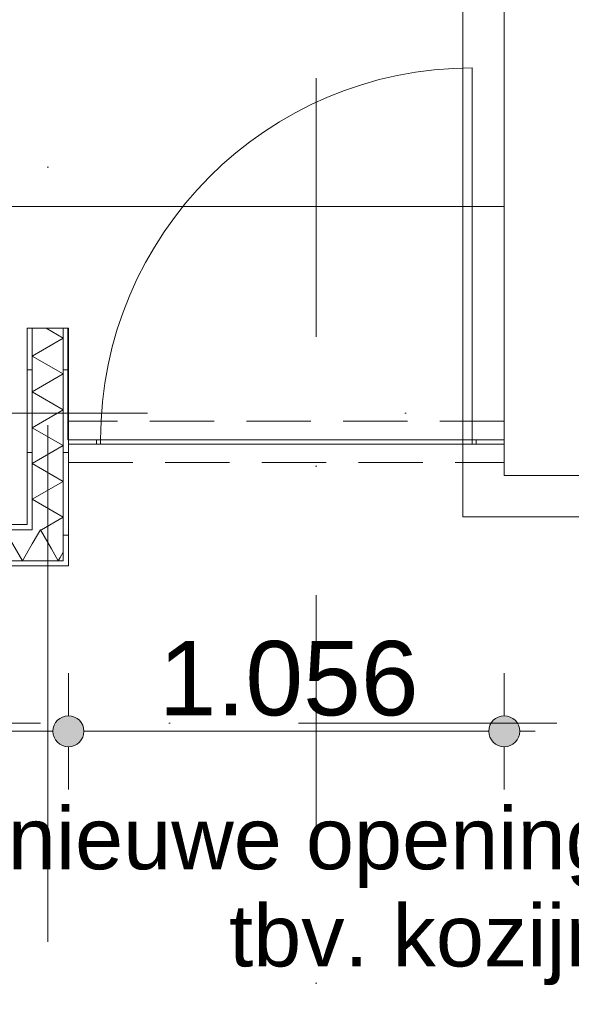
# Model space of a CAD drawing. Header units: millimetres. Extents: x -54205 to 167969, y -3415 to 61516.
# Tile 38 of 239: x 10732 to 12068, y 11465 to 13848. Entities that reach past the tile are written whole.
import ezdxf
from ezdxf.enums import TextEntityAlignment as Align

# ---------------------------------------------------------------- set-up
doc = ezdxf.new("R2010")
doc.units = ezdxf.units.MM
doc.header["$MEASUREMENT"] = 0
for name, pattern in [('streep-punt', [2500, 1250, -625, 0, -625]), ('streep-punt fijn', [1251.000023, 626.000023, -312.5, 0, -312.5]), ('streeplijn fijn', [234.119993, 155.999994, -78.119999])]:
    doc.linetypes.add(name, pattern=pattern)
for name, color, linetype in [('22 C Binnenwanden', 7, 'Continuous'), ('23 Vloeren', 7, 'Continuous'), ('65 WBDBO', 7, 'Continuous'), ('Maatvoering 1_ 100', 7, 'Continuous'), ('Maatvoering 1_ 100 2D arcering', 7, 'Continuous'), ('Markers - doorsneden', 7, 'Continuous'), ('New_22 NC Binnenwanden', 7, 'Continuous'), ('New_22 NC Binnenwanden Deuren', 7, 'Continuous'), ('New_22 NC Binnenwanden Doorsnede-arcering', 7, 'Continuous'), ('New_22 NC Binnenwanden Laagscheidingslijnen', 7, 'Continuous'), ('New_Maatvoering 1_ 100', 7, 'Continuous'), ('New_Maatvoering 1_ 100 2D arcering', 7, 'Continuous'), ('New_Ruimtefuncties Zone omranding', 7, 'Continuous'), ('Stramien', 7, 'Continuous')]:
    doc.layers.add(name, color=color, linetype=linetype)
doc.styles.add('GENERATED_STYLE_1', font='arial.ttf')
doc.styles.add('GENERATED_STYLE_2', font='arial.ttf')
doc.linetypes.add('BRA - WBDBO  60', pattern='A,0,[1,DO.111 1e Verdieping1.Shx,S=27.777778,R=0,X=0,Y=-1.22125e-15],-3500,0', length=3500)
doc.dimstyles.new('GENERATED_STYLE__11', dxfattribs={"dimtxt": 0.18, "dimasz": 182.4, "dimexe": 0.18, "dimexo": 0.0625, "dimgap": 0, "dimtad": 0, "dimtih": 1, "dimtoh": 1, "dimdec": 4, "dimzin": 0, "dimdsep": 46, "dimcen": 0.09, "dimadec": 0, "dimazin": 0, "dimtfac": 1, "dimtdec": 4, "dimtmove": 0, "dimatfit": 3, "dimldrblk": 'ARROWHEAD_11', "dimfxl": 1, "dimtolj": 1, "dimtzin": 0, "dimarcsym": 0})
doc.dimstyles.new('GENERATED_STYLE__3', dxfattribs={"dimtxt": 179.999995, "dimasz": 142.5, "dimexe": 0.18, "dimexo": 0.0625, "dimgap": 0, "dimtad": 1, "dimtih": 1, "dimtoh": 1, "dimdec": 0, "dimzin": 0, "dimdsep": 46, "dimtxsty": 'GENERATED_STYLE_1', "dimblk": 'ARROWHEAD_11', "dimblk1": 'ARROWHEAD_11', "dimblk2": 'ARROWHEAD_11', "dimcen": 0.09, "dimse1": 1, "dimse2": 1, "dimclrd": 1, "dimclre": 1, "dimclrt": 2, "dimadec": 1, "dimazin": 0, "dimtfac": 1, "dimtdec": 4, "dimtmove": 0, "dimatfit": 3, "dimfxl": 1, "dimtolj": 1, "dimtzin": 0, "dimarcsym": 0})
doc.dimstyles.new('GENERATED_STYLE__4', dxfattribs={"dimtxt": 250, "dimasz": 142.5, "dimexe": 0.18, "dimexo": 0.0625, "dimgap": 0, "dimtad": 1, "dimdec": 0, "dimzin": 0, "dimdsep": 46, "dimtxsty": 'GENERATED_STYLE_2', "dimblk": 'ARROWHEAD_11', "dimblk1": 'ARROWHEAD_11', "dimblk2": 'ARROWHEAD_11', "dimcen": 0.09, "dimse1": 1, "dimse2": 1, "dimclrd": 1, "dimclre": 1, "dimclrt": 2, "dimadec": 1, "dimazin": 0, "dimtfac": 1, "dimtdec": 4, "dimtmove": 0, "dimatfit": 3, "dimfxl": 1, "dimtolj": 1, "dimtzin": 0, "dimarcsym": 0})
doc.dimstyles.new('GENERATED_STYLE__7', dxfattribs={"dimtxt": 179.999995, "dimasz": 142.5, "dimexe": 0.18, "dimexo": 0.0625, "dimgap": 0, "dimtad": 1, "dimdec": 0, "dimzin": 0, "dimdsep": 46, "dimtxsty": 'GENERATED_STYLE_1', "dimblk": 'ARROWHEAD_11', "dimblk1": 'ARROWHEAD_11', "dimblk2": 'ARROWHEAD_11', "dimcen": 0.09, "dimse1": 1, "dimse2": 1, "dimclrd": 1, "dimclre": 1, "dimclrt": 2, "dimadec": 1, "dimazin": 0, "dimtfac": 1, "dimtdec": 4, "dimtmove": 0, "dimatfit": 3, "dimfxl": 1, "dimtolj": 1, "dimtzin": 0, "dimarcsym": 0})
pattern_1 = [(90, (0, 0), (-200, 0), [])]
pattern_2 = [(180, (0, 0), (0, 200), [])]

# ---------------------------------------------------------------- blocks, each defined once
blk = doc.blocks.new('Slab_12_1', base_point=(-770, 9945.9))
at = {"layer": '23 Vloeren', "color": 255, "linetype": 'Continuous', "lineweight": 0, "flags": 128}
blk.add_lwpolyline([(-770, 9945.9), (21620, 9945.9), (21620, 10660.9), (30307, 10660.9), (30307, 13395.9), (24003, 13395.9), (24003, 12744.6), (11905.5, 12744.6), (11905.5, 13395.9), (-770, 13395.9)], close=True, dxfattribs=at)
blk = doc.blocks.new('Wall_17_1', base_point=(12155.5, 16195.9))
at = {"layer": '22 C Binnenwanden', "color": 1, "linetype": 'Continuous', "lineweight": 0, "flags": 128}
for points in [[(11905.5, 16195.9), (11905.5, 12744.6)], [(11905.5, 12744.6), (12155.5, 12744.6)]]:
    blk.add_lwpolyline(points, dxfattribs=at)
blk = doc.blocks.new('*X528')
at = {"layer": 'New_22 NC Binnenwanden Doorsnede-arcering', "color": 7, "linetype": 'Continuous', "lineweight": 0}
for p, q in [((10774.9, 12601), (10782, 12613.4)), ((10808.7, 12567.2), (10782, 12613.4)), ((10829.8, 12546.1), (10837.5, 12559.5))]:
    blk.add_line(p, q, dxfattribs=at)
blk = doc.blocks.new('*X531')
at = {"layer": 'New_22 NC Binnenwanden Doorsnede-arcering', "color": 7, "linetype": 'Continuous', "lineweight": 0}
for q in [(10695.4, 12613.4), (10762.5, 12579.6)]:
    blk.add_line((10738.7, 12538.4), q, dxfattribs=at)
blk = doc.blocks.new('*X532')
at = {"layer": 'New_22 NC Binnenwanden Doorsnede-arcering', "color": 7, "linetype": 'Continuous', "lineweight": 0}
for p, q in [((10762.5, 12579.6), (10774.9, 12601)), ((10825.3, 12538.4), (10808.7, 12567.2)), ((10825.3, 12538.4), (10829.8, 12546.1))]:
    blk.add_line(p, q, dxfattribs=at)
blk = doc.blocks.new('Wall_172_1', base_point=(10750, 12625.9))
at = {"layer": 'New_22 NC Binnenwanden Doorsnede-arcering', "linetype": 'Continuous', "lineweight": 0, "true_color": 0x000000}
h = blk.add_hatch(dxfattribs=at)
h.set_pattern_fill('930_Lijnen_vert_200_0001', color=18, style=0, pattern_type=2)
h.set_pattern_definition(pattern_1)
h.paths.add_polyline_path([(10750, 12625.9), (5874.5, 12625.9), (5874.5, 12613.4), (10750, 12613.4)])
h = blk.add_hatch(dxfattribs=at)
h.set_pattern_fill('930_Lijnen_vert_200_0001', color=18, style=0, pattern_type=2)
h.set_pattern_definition(pattern_1)
h.paths.add_polyline_path([(10750, 12625.9), (10762.5, 12613.4), (10762.5, 12625.9)])
h = blk.add_hatch(dxfattribs=at)
h.set_pattern_fill('930_Lijnen_vert_200_0001', color=18, style=0, pattern_type=2)
h.set_pattern_definition(pattern_1)
h.paths.add_polyline_path([(10750, 12613.4), (10762.5, 12613.4), (10750, 12625.9)])
h = blk.add_hatch(dxfattribs=at)
h.set_pattern_fill('930_Lijnen_vert_200_0001', color=18, style=0, pattern_type=2)
h.set_pattern_definition(pattern_1)
h.paths.add_polyline_path([(10837.5, 12538.4), (5787, 12538.4), (5787, 12525.9), (10837.5, 12525.9)])
h = blk.add_hatch(dxfattribs=at)
h.set_pattern_fill('930_Lijnen_vert_200_0001', color=18, style=0, pattern_type=2)
h.set_pattern_definition(pattern_1)
h.paths.add_polyline_path([(10837.5, 12538.4), (10850, 12525.9), (10850, 12538.4)])
h = blk.add_hatch(dxfattribs=at)
h.set_pattern_fill('930_Lijnen_vert_200_0001', color=18, style=0, pattern_type=2)
h.set_pattern_definition(pattern_1)
h.paths.add_polyline_path([(10837.5, 12525.9), (10850, 12525.9), (10837.5, 12538.4)])
at = {"layer": 'New_22 NC Binnenwanden', "color": 1, "linetype": 'Continuous', "lineweight": 0, "flags": 128}
for points in [[(10750, 12625.9), (8200, 12625.9)], [(10850, 12525.9), (10850, 12538.4)], [(5774.5, 12525.9), (10850, 12525.9)]]:
    blk.add_lwpolyline(points, dxfattribs=at)
at = {"layer": 'New_22 NC Binnenwanden Laagscheidingslijnen', "color": 1, "linetype": 'Continuous', "lineweight": 0}
for p, q in [((10762.5, 12613.4), (5862, 12613.4)), ((10762.5, 12613.4), (10762.5, 12625.9)), ((10837.5, 12538.4), (10837.5, 12613.4)), ((5862, 12538.4), (10762.5, 12538.4)), ((10762.5, 12538.4), (10837.5, 12538.4))]:
    blk.add_line(p, q, dxfattribs=at)
at = {"layer": 'New_22 NC Binnenwanden', "color": 1, "lineweight": 0}
for name in ['*X531', '*X528', '*X532']:
    blk.add_blockref(name, (0, 0), dxfattribs=at)
blk = doc.blocks.new('*X590')
at = {"layer": 'New_22 NC Binnenwanden Doorsnede-arcering', "color": 7, "linetype": 'Continuous', "lineweight": 0}
for p, q in [((10837.5, 13077), (10796.1, 13100.9)), ((10837.5, 13077), (10762.5, 13033.7)), ((10837.5, 12990.4), (10762.5, 13033.7)), ((10837.5, 12990.4), (10762.5, 12947.1)), ((10837.5, 12903.8), (10762.5, 12947.1)), ((10837.5, 12903.8), (10762.5, 12860.5)), ((10837.5, 12817.2), (10762.5, 12860.5)), ((10837.5, 12817.2), (10762.5, 12773.9)), ((10837.5, 12730.6), (10762.5, 12773.9)), ((10837.5, 12730.6), (10762.5, 12687.3)), ((10837.5, 12644), (10762.5, 12687.3)), ((10837.5, 12644), (10784.5, 12613.4))]:
    blk.add_line(p, q, dxfattribs=at)
blk = doc.blocks.new('Wall_192_1', base_point=(10750, 12625.9))
at = {"layer": 'New_22 NC Binnenwanden Doorsnede-arcering', "linetype": 'Continuous', "lineweight": 0, "true_color": 0x000000}
h = blk.add_hatch(dxfattribs=at)
h.set_pattern_fill('930_Lijnen_vert_200_0001', color=18, style=0, pattern_type=2)
h.set_pattern_definition(pattern_2)
h.paths.add_polyline_path([(10762.5, 12625.9), (10762.5, 13100.9), (10750, 13100.9), (10750, 12625.9)])
h = blk.add_hatch(dxfattribs=at)
h.set_pattern_fill('930_Lijnen_vert_200_0001', color=18, style=0, pattern_type=2)
h.set_pattern_definition(pattern_2)
h.paths.add_polyline_path([(10850, 12538.4), (10850, 13100.9), (10837.5, 13100.9), (10837.5, 12538.4)])
at = {"layer": 'New_22 NC Binnenwanden', "color": 1, "linetype": 'Continuous', "lineweight": 0, "flags": 128}
for points in [[(10762.5, 13100.9), (10750, 13100.9)], [(10750, 13100.9), (10750, 12625.9)], [(10837.5, 13100.9), (10762.5, 13100.9)], [(10850, 13100.9), (10837.5, 13100.9)], [(10850, 12538.4), (10850, 13100.9)]]:
    blk.add_lwpolyline(points, dxfattribs=at)
at = {"layer": 'New_22 NC Binnenwanden Laagscheidingslijnen', "color": 1, "linetype": 'Continuous', "lineweight": 0}
for p, q in [((10762.5, 13100.9), (10762.5, 12625.9)), ((10837.5, 12613.4), (10837.5, 13100.9)), ((10762.5, 12613.4), (10762.5, 12625.9)), ((10837.5, 12538.4), (10837.5, 12613.4))]:
    blk.add_line(p, q, dxfattribs=at)
at = {"layer": 'New_22 NC Binnenwanden', "color": 1, "lineweight": 0}
blk.add_blockref('*X590', (0, 0), dxfattribs=at)
blk = doc.blocks.new('D1 27_6')
at = {"layer": 'New_22 NC Binnenwanden Deuren', "color": 1, "linetype": 'Continuous', "lineweight": 0}
for p, q in [((450, 0), (450, 900)), ((-460, 0), (-460, -10)), ((-450, 0), (450, 0)), ((-450, -10), (-450, 0)), ((450, 0), (450, -10)), ((460, 0), (460, -10)), ((450, -10), (-450, -10))]:
    blk.add_line(p, q, dxfattribs=at)
blk.add_arc((450, 0), 900, 90, 180, dxfattribs=at)
blk = doc.blocks.new('Wall_233_1', base_point=(10850, 12825.9))
at = {"layer": 'New_22 NC Binnenwanden', "color": 1, "linetype": 'Continuous', "lineweight": 0}
for p, q in [((10917.8, 12830.9), (10917.8, 12820.9)), ((11837.8, 12830.9), (11837.8, 12820.9))]:
    blk.add_line(p, q, dxfattribs=at)
at = {"layer": 'New_22 NC Binnenwanden', "color": 1, "linetype": 'Continuous', "lineweight": 0, "flags": 128}
for points in [[(10917.8, 12830.9), (10850, 12830.9)], [(10850, 12830.9), (10850, 12820.9)], [(10850, 12820.9), (10917.8, 12820.9)], [(11905.5, 12830.9), (11837.8, 12830.9)], [(11837.8, 12820.9), (11905.5, 12820.9)], [(11905.5, 12820.9), (11905.5, 12830.9)]]:
    blk.add_lwpolyline(points, dxfattribs=at)
at = {"layer": 'New_22 NC Binnenwanden Deuren', "color": 1, "linetype": 'Continuous', "lineweight": 0, "zscale": 1000}
blk.add_blockref('D1 27_6', (11377.8, 12830.9), dxfattribs=at)
blk = doc.blocks.new('Wall_253_1', base_point=(10850, 12825.9))
at = {"layer": 'New_22 NC Binnenwanden', "color": 9, "linetype": 'streeplijn fijn', "lineweight": 0, "flags": 128}
for points in [[(11905.5, 12875.9), (10850, 12875.9)], [(10850, 12875.9), (10850, 12863.4)], [(11905.5, 12875.9), (11905.5, 12863.4)], [(10850, 12863.4), (10850, 12788.4)], [(11905.5, 12863.4), (11905.5, 12788.4)], [(10850, 12788.4), (10850, 12775.9)], [(10850, 12775.9), (11905.5, 12775.9)], [(11905.5, 12788.4), (11905.5, 12775.9)]]:
    blk.add_lwpolyline(points, dxfattribs=at)
blk = doc.blocks.new('Standard grid marker')
at = {"layer": 'Stramien', "color": 1, "linetype": 'streep-punt', "lineweight": 0}
blk.add_line((1000, 0), (61400.2, 0), dxfattribs=at)
at = {"layer": 'Stramien', "color": 2, "lineweight": 0, "style": 'GENERATED_STYLE_1'}
for tag, p in [('AC_MarkerText_1_0', (-245, -80)), ('AC_MarkerText_1_1', (63155.2, -80))]:
    blk.add_attdef(tag, text='', height=350, rotation=270, dxfattribs=at).set_placement(p, align=Align.TOP_CENTER)
blk = doc.blocks.new('Standard grid marker_2')
at = {"layer": 'Stramien', "color": 1, "linetype": 'streep-punt', "lineweight": 0}
blk.add_line((1000, 0), (37608.9, 0), dxfattribs=at)
at = {"layer": 'Stramien', "color": 2, "lineweight": 0, "style": 'GENERATED_STYLE_1'}
blk.add_attdef('AC_MarkerText_1', text='', height=350, dxfattribs=at).set_placement((-500, 175), align=Align.TOP_CENTER)
blk = doc.blocks.new('*D1253')
at = {"layer": 'Maatvoering 1_ 100 2D arcering', "linetype": 'Continuous', "lineweight": 0}
for points in [[(64027.5, 56215.9), (64030.4, 56201.6), (64038.5, 56189.4), (64050.6, 56181.3), (64065, 56178.4), (64079.4, 56181.3), (64091.5, 56189.4), (64099.6, 56201.6), (64102.5, 56215.9), (64099.6, 56230.3), (64091.5, 56242.4), (64079.4, 56250.6), (64065, 56253.4), (64050.6, 56250.6), (64038.5, 56242.4), (64030.4, 56230.3)], [(64027.5, 3115.7), (64030.4, 3101.3), (64038.5, 3089.2), (64050.6, 3081), (64065, 3078.2), (64079.4, 3081), (64091.5, 3089.2), (64099.6, 3101.3), (64102.5, 3115.7), (64099.6, 3130), (64091.5, 3142.2), (64079.4, 3150.3), (64065, 3153.2), (64050.6, 3150.3), (64038.5, 3142.2), (64030.4, 3130)]]:
    blk.add_hatch(color=1, dxfattribs=at).paths.add_polyline_path(points)
at = {"layer": 'Maatvoering 1_ 100', "color": 1, "linetype": 'Continuous', "lineweight": 0}
for p, q in [((64065, 56253.4), (64065, 56290.9)), ((64027.5, 56215.9), (63924.4, 56215.9)), ((64205.6, 56215.9), (64102.5, 56215.9)), ((64065, 3153.2), (64065, 56178.4)), ((64027.5, 3115.7), (63924.4, 3115.7)), ((64205.6, 3115.7), (64102.5, 3115.7)), ((64065, 3040.7), (64065, 3078.2))]:
    blk.add_line(p, q, dxfattribs=at)
for centre in [(64065, 56215.9), (64065, 3115.7)]:
    blk.add_circle(centre, 37.5, dxfattribs=at)
at = {"layer": 'Maatvoering 1_ 100', "color": 2, "lineweight": 0, "insert": (64015, 29141.5), "char_height": 250, "attachment_point": 7, "rotation": 90, "style": 'GENERATED_STYLE_2'}
blk.add_mtext('\\A1;{\\pql;\\fArial|b1|i0|c0|p0;\\W1.000000;53.100}', dxfattribs=at)
blk = doc.blocks.new('ARROWHEAD_11')
at = {"color": 0, "linetype": 'Continuous', "lineweight": 0}
blk.add_line((0, 0), (-1, 0), dxfattribs=at)
at = {"color": 0, "linetype": 'Continuous', "lineweight": 0, "const_width": 0.25, "flags": 128}
blk.add_lwpolyline([(-0.125, 0, 1), (0.125, 0, 1)], format="xyb", close=True, dxfattribs=at)
blk = doc.blocks.new('*D1370')
at = {"layer": 'New_Maatvoering 1_ 100 2D arcering', "linetype": 'Continuous', "lineweight": 0}
for points in [[(5737, 12125.9), (5739.9, 12111.5), (5748, 12099.3), (5760.1, 12091.2), (5774.5, 12088.4), (5788.9, 12091.2), (5801, 12099.3), (5809.1, 12111.5), (5812, 12125.9), (5809.1, 12140.2), (5801, 12152.4), (5788.9, 12160.5), (5774.5, 12163.4), (5760.1, 12160.5), (5748, 12152.4), (5739.9, 12140.2)], [(10812.5, 12125.9), (10815.4, 12111.5), (10823.5, 12099.3), (10835.6, 12091.2), (10850, 12088.4), (10864.4, 12091.2), (10876.5, 12099.3), (10884.6, 12111.5), (10887.5, 12125.9), (10884.6, 12140.2), (10876.5, 12152.4), (10864.4, 12160.5), (10850, 12163.4), (10835.6, 12160.5), (10823.5, 12152.4), (10815.4, 12140.2)]]:
    blk.add_hatch(color=1, dxfattribs=at).paths.add_polyline_path(points)
at = {"layer": 'New_Maatvoering 1_ 100', "color": 1, "linetype": 'Continuous', "lineweight": 0}
for p, q in [((5774.5, 12163.4), (5774.5, 12266.5)), ((10850, 12163.4), (10850, 12266.5)), ((5812, 12125.9), (10812.5, 12125.9)), ((5774.5, 11985.2), (5774.5, 12088.4)), ((10850, 11985.2), (10850, 12088.4))]:
    blk.add_line(p, q, dxfattribs=at)
for centre in [(5774.5, 12125.9), (10850, 12125.9)]:
    blk.add_circle(centre, 37.5, dxfattribs=at)
at = {"layer": 'New_Maatvoering 1_ 100', "color": 2, "lineweight": 0, "insert": (8003.4, 12161.9), "char_height": 180, "attachment_point": 7, "style": 'GENERATED_STYLE_1'}
blk.add_mtext('\\A1;{\\pql;\\fArial|b0|i0|c0|p0;\\W1.000000;5.076}', dxfattribs=at)
blk = doc.blocks.new('*D1371')
at = {"layer": 'New_Maatvoering 1_ 100 2D arcering', "linetype": 'Continuous', "lineweight": 0}
for points in [[(10812.5, 12125.9), (10815.4, 12111.5), (10823.5, 12099.3), (10835.6, 12091.2), (10850, 12088.4), (10864.4, 12091.2), (10876.5, 12099.3), (10884.6, 12111.5), (10887.5, 12125.9), (10884.6, 12140.2), (10876.5, 12152.4), (10864.4, 12160.5), (10850, 12163.4), (10835.6, 12160.5), (10823.5, 12152.4), (10815.4, 12140.2)], [(11868, 12125.9), (11870.9, 12111.5), (11879, 12099.3), (11891.1, 12091.2), (11905.5, 12088.4), (11919.9, 12091.2), (11932, 12099.3), (11940.1, 12111.5), (11943, 12125.9), (11940.1, 12140.2), (11932, 12152.4), (11919.9, 12160.5), (11905.5, 12163.4), (11891.1, 12160.5), (11879, 12152.4), (11870.9, 12140.2)]]:
    blk.add_hatch(color=1, dxfattribs=at).paths.add_polyline_path(points)
at = {"layer": 'New_Maatvoering 1_ 100', "color": 1, "linetype": 'Continuous', "lineweight": 0}
for p, q in [((10850, 12163.4), (10850, 12266.5)), ((11905.5, 12163.4), (11905.5, 12266.5)), ((10887.5, 12125.9), (11868, 12125.9)), ((11943, 12125.9), (11980.5, 12125.9)), ((10850, 11985.2), (10850, 12088.4)), ((11905.5, 11985.2), (11905.5, 12088.4))]:
    blk.add_line(p, q, dxfattribs=at)
for centre in [(10850, 12125.9), (11905.5, 12125.9)]:
    blk.add_circle(centre, 37.5, dxfattribs=at)
at = {"layer": 'New_Maatvoering 1_ 100', "color": 2, "lineweight": 0, "insert": (11068.9, 12161.9), "char_height": 180, "attachment_point": 7, "style": 'GENERATED_STYLE_1'}
blk.add_mtext('\\A1;{\\pql;\\fArial|b0|i0|c0|p0;\\W1.000000;1.056}', dxfattribs=at)
blk = doc.blocks.new('*D1379')
at = {"layer": 'New_Maatvoering 1_ 100 2D arcering', "linetype": 'Continuous', "lineweight": 0}
for points in [[(8162.5, 14600.9), (8165.4, 14586.5), (8173.5, 14574.3), (8185.6, 14566.2), (8200, 14563.4), (8214.4, 14566.2), (8226.5, 14574.3), (8234.6, 14586.5), (8237.5, 14600.9), (8234.6, 14615.2), (8226.5, 14627.4), (8214.4, 14635.5), (8200, 14638.4), (8185.6, 14635.5), (8173.5, 14627.4), (8165.4, 14615.2)], [(10712.5, 14600.9), (10715.4, 14586.5), (10723.5, 14574.3), (10735.6, 14566.2), (10750, 14563.4), (10764.4, 14566.2), (10776.5, 14574.3), (10784.6, 14586.5), (10787.5, 14600.9), (10784.6, 14615.2), (10776.5, 14627.4), (10764.4, 14635.5), (10750, 14638.4), (10735.6, 14635.5), (10723.5, 14627.4), (10715.4, 14615.2)]]:
    blk.add_hatch(color=1, dxfattribs=at).paths.add_polyline_path(points)
at = {"layer": 'New_Maatvoering 1_ 100', "color": 1, "linetype": 'Continuous', "lineweight": 0}
for p, q in [((8200, 14638.4), (8200, 14741.5)), ((10750, 14638.4), (10750, 14741.5)), ((8237.5, 14600.9), (10712.5, 14600.9)), ((8200, 14460.2), (8200, 14563.4)), ((10750, 14460.2), (10750, 14563.4))]:
    blk.add_line(p, q, dxfattribs=at)
for centre in [(8200, 14600.9), (10750, 14600.9)]:
    blk.add_circle(centre, 37.5, dxfattribs=at)
at = {"layer": 'New_Maatvoering 1_ 100', "color": 2, "lineweight": 0, "char_height": 180, "attachment_point": 7, "style": 'GENERATED_STYLE_1'}
for s, insert in [('\\A1;{\\pql;\\fArial|b0|i0|c0|p0;\\W1.000000;2.550}', (9166.1, 14636.9)), ('\\A1;{\\pql;\\fArial|b0|i0|c0|p0;\\W1.000000;100}', (10300.6, 14636.9))]:
    blk.add_mtext(s, dxfattribs=dict(at, insert=insert))
blk = doc.blocks.new('*D1380')
at = {"layer": 'New_Maatvoering 1_ 100 2D arcering', "linetype": 'Continuous', "lineweight": 0}
for points in [[(10712.5, 14600.9), (10715.4, 14586.5), (10723.5, 14574.3), (10735.6, 14566.2), (10750, 14563.4), (10764.4, 14566.2), (10776.5, 14574.3), (10784.6, 14586.5), (10787.5, 14600.9), (10784.6, 14615.2), (10776.5, 14627.4), (10764.4, 14635.5), (10750, 14638.4), (10735.6, 14635.5), (10723.5, 14627.4), (10715.4, 14615.2)], [(10812.5, 14600.9), (10815.4, 14586.5), (10823.5, 14574.3), (10835.6, 14566.2), (10850, 14563.4), (10864.4, 14566.2), (10876.5, 14574.3), (10884.6, 14586.5), (10887.5, 14600.9), (10884.6, 14615.2), (10876.5, 14627.4), (10864.4, 14635.5), (10850, 14638.4), (10835.6, 14635.5), (10823.5, 14627.4), (10815.4, 14615.2)]]:
    blk.add_hatch(color=1, dxfattribs=at).paths.add_polyline_path(points)
at = {"layer": 'New_Maatvoering 1_ 100', "color": 1, "linetype": 'Continuous', "lineweight": 0}
for p, q in [((10750, 14638.4), (10750, 14741.5)), ((10850, 14638.4), (10850, 14741.5)), ((10787.5, 14600.9), (10812.5, 14600.9)), ((10750, 14460.2), (10750, 14563.4)), ((10850, 14460.2), (10850, 14563.4))]:
    blk.add_line(p, q, dxfattribs=at)
for centre in [(10750, 14600.9), (10850, 14600.9)]:
    blk.add_circle(centre, 37.5, dxfattribs=at)
blk = doc.blocks.new('*D1381')
at = {"layer": 'New_Maatvoering 1_ 100 2D arcering', "linetype": 'Continuous', "lineweight": 0}
for points in [[(10812.5, 14600.9), (10815.4, 14586.5), (10823.5, 14574.3), (10835.6, 14566.2), (10850, 14563.4), (10864.4, 14566.2), (10876.5, 14574.3), (10884.6, 14586.5), (10887.5, 14600.9), (10884.6, 14615.2), (10876.5, 14627.4), (10864.4, 14635.5), (10850, 14638.4), (10835.6, 14635.5), (10823.5, 14627.4), (10815.4, 14615.2)], [(11868, 14600.9), (11870.9, 14586.5), (11879, 14574.3), (11891.1, 14566.2), (11905.5, 14563.4), (11919.9, 14566.2), (11932, 14574.3), (11940.1, 14586.5), (11943, 14600.9), (11940.1, 14615.2), (11932, 14627.4), (11919.9, 14635.5), (11905.5, 14638.4), (11891.1, 14635.5), (11879, 14627.4), (11870.9, 14615.2)]]:
    blk.add_hatch(color=1, dxfattribs=at).paths.add_polyline_path(points)
at = {"layer": 'New_Maatvoering 1_ 100', "color": 1, "linetype": 'Continuous', "lineweight": 0}
for p, q in [((10850, 14638.4), (10850, 14741.5)), ((11905.5, 14638.4), (11905.5, 14741.5)), ((10887.5, 14600.9), (11868, 14600.9)), ((11943, 14600.9), (11980.5, 14600.9)), ((10850, 14460.2), (10850, 14563.4)), ((11905.5, 14460.2), (11905.5, 14563.4))]:
    blk.add_line(p, q, dxfattribs=at)
for centre in [(10850, 14600.9), (11905.5, 14600.9)]:
    blk.add_circle(centre, 37.5, dxfattribs=at)
at = {"layer": 'New_Maatvoering 1_ 100', "color": 2, "lineweight": 0, "insert": (11068.9, 14636.9), "char_height": 180, "attachment_point": 7, "style": 'GENERATED_STYLE_1'}
blk.add_mtext('\\A1;{\\pql;\\fArial|b0|i0|c0|p0;\\W1.000000;1.056}', dxfattribs=at)
blk = doc.blocks.new('*D1402')
at = {"layer": 'New_Maatvoering 1_ 100 2D arcering', "linetype": 'Continuous', "lineweight": 0}
for points in [[(9968, 12525.9), (9970.9, 12511.5), (9979, 12499.3), (9991.1, 12491.2), (10005.5, 12488.4), (10019.9, 12491.2), (10032, 12499.3), (10040.1, 12511.5), (10043, 12525.9), (10040.1, 12540.2), (10032, 12552.4), (10019.9, 12560.5), (10005.5, 12563.4), (9991.1, 12560.5), (9979, 12552.4), (9970.9, 12540.2)], [(9968, 10655.9), (9970.9, 10641.6), (9979, 10629.4), (9991.1, 10621.3), (10005.5, 10618.4), (10019.9, 10621.3), (10032, 10629.4), (10040.1, 10641.6), (10043, 10655.9), (10040.1, 10670.3), (10032, 10682.4), (10019.9, 10690.6), (10005.5, 10693.4), (9991.1, 10690.6), (9979, 10682.4), (9970.9, 10670.3)]]:
    blk.add_hatch(color=1, dxfattribs=at).paths.add_polyline_path(points)
at = {"layer": 'New_Maatvoering 1_ 100', "color": 1, "linetype": 'Continuous', "lineweight": 0}
for p, q in [((9968, 12525.9), (9864.9, 12525.9)), ((10146.1, 12525.9), (10043, 12525.9)), ((10005.5, 10693.4), (10005.5, 12488.4)), ((9968, 10655.9), (9864.9, 10655.9)), ((10146.1, 10655.9), (10043, 10655.9))]:
    blk.add_line(p, q, dxfattribs=at)
for centre in [(10005.5, 12525.9), (10005.5, 10655.9)]:
    blk.add_circle(centre, 37.5, dxfattribs=at)
at = {"layer": 'New_Maatvoering 1_ 100', "color": 2, "lineweight": 0, "insert": (9969.5, 11282), "char_height": 180, "attachment_point": 7, "rotation": 90, "style": 'GENERATED_STYLE_1'}
blk.add_mtext('\\A1;{\\pql;\\fArial|b0|i0|c0|p0;\\W1.000000;1.870}', dxfattribs=at)
blk = doc.blocks.new('Cutting Plane_1_1', base_point=(-53800, 12145.9))
at = {"layer": 'Markers - doorsneden', "color": 9, "linetype": 'streep-punt fijn', "lineweight": 0}
blk.add_line((-53650, 12145.9), (60665, 12145.9), dxfattribs=at)
blk = doc.blocks.new('Cutting Plane_3_1', base_point=(25987.7, 1115.7))
at = {"layer": 'Markers - doorsneden', "color": 9, "linetype": 'streep-punt fijn', "lineweight": 0}
blk.add_line((11450, 6824.6), (11450, 21500.6), dxfattribs=at)
blk = doc.blocks.new('*D1620')
at = {"layer": 'Maatvoering 1_ 100 2D arcering', "linetype": 'Continuous', "lineweight": 0}
for points in [[(-4387.5, 56215.9), (-4384.6, 56201.6), (-4376.5, 56189.4), (-4364.4, 56181.3), (-4350, 56178.4), (-4335.6, 56181.3), (-4323.5, 56189.4), (-4315.4, 56201.6), (-4312.5, 56215.9), (-4315.4, 56230.3), (-4323.5, 56242.4), (-4335.6, 56250.6), (-4350, 56253.4), (-4364.4, 56250.6), (-4376.5, 56242.4), (-4384.6, 56230.3)], [(-4387.5, 3115.7), (-4384.6, 3101.3), (-4376.5, 3089.2), (-4364.4, 3081), (-4350, 3078.2), (-4335.6, 3081), (-4323.5, 3089.2), (-4315.4, 3101.3), (-4312.5, 3115.7), (-4315.4, 3130), (-4323.5, 3142.2), (-4335.6, 3150.3), (-4350, 3153.2), (-4364.4, 3150.3), (-4376.5, 3142.2), (-4384.6, 3130)]]:
    blk.add_hatch(color=1, dxfattribs=at).paths.add_polyline_path(points)
at = {"layer": 'Maatvoering 1_ 100', "color": 1, "linetype": 'Continuous', "lineweight": 0}
for p, q in [((-4350, 56253.4), (-4350, 56290.9)), ((-4387.5, 56215.9), (-4490.6, 56215.9)), ((-4209.4, 56215.9), (-4312.5, 56215.9)), ((-4350, 3153.2), (-4350, 56178.4)), ((-4387.5, 3115.7), (-4490.6, 3115.7)), ((-4209.4, 3115.7), (-4312.5, 3115.7)), ((-4350, 3040.7), (-4350, 3078.2))]:
    blk.add_line(p, q, dxfattribs=at)
for centre in [(-4350, 56215.9), (-4350, 3115.7)]:
    blk.add_circle(centre, 37.5, dxfattribs=at)
at = {"layer": 'Maatvoering 1_ 100', "color": 2, "lineweight": 0, "insert": (-4400, 29141.5), "char_height": 250, "attachment_point": 7, "rotation": 90, "style": 'GENERATED_STYLE_2'}
blk.add_mtext('\\A1;{\\pql;\\fArial|b1|i0|c0|p0;\\W1.000000;53.100}', dxfattribs=at)

msp = doc.modelspace()

# ---------------------------------------------------------------- linework, layer by layer
at = {"layer": '65 WBDBO', "color": 94, "linetype": 'BRA - WBDBO  60', "lineweight": 0}
msp.add_lwpolyline([(17555.5, 16295.9), (11805.5, 16295.9), (11805.5, 12644.6), (17555.5, 12644.6)], close=True, dxfattribs=at)
at = {"layer": 'New_Ruimtefuncties Zone omranding', "color": 41, "linetype": 'Continuous', "lineweight": 0, "true_color": 0xffdd55, "flags": 128}
msp.add_lwpolyline([(1529.9, 12875.9), (2430, 12875.9), (2430, 12830.9), (5774.5, 12830.9), (5774.5, 13100.9), (5874.5, 13100.9), (5874.5, 12625.9), (6930, 12625.9), (6930, 13100.9), (7470, 13100.9), (7470, 12625.9), (10750, 12625.9), (10750, 13100.9), (10848.3, 13100.9), (10848.3, 12830.9), (11905.5, 12830.9), (11905.5, 16195.9), (14350, 16195.9), (14350, 19995.9), (1529.9, 19995.9)], close=True, dxfattribs=at)
at = {"layer": 'New_Ruimtefuncties Zone omranding', "color": 240, "linetype": 'Continuous', "lineweight": 0, "true_color": 0xfd1e4a, "flags": 128}
msp.add_lwpolyline([(24003, 12744.6), (11905.5, 12744.6), (11905.5, 12820.9), (10850, 12820.9), (10850, 12525.9), (5774.5, 12525.9), (5774.5, 12794.6), (5774.5, 12820.9), (2430, 12820.9), (2430, 12775.9), (250, 12775.9), (250, 12718.4), (-250, 12718.4), (-250, 12775.9), (-770.1, 12775.9), (-770.1, 10650.9)], dxfattribs=at)

# ---------------------------------------------------------------- block references
at = {"layer": '22 C Binnenwanden', "color": 1, "lineweight": 0}
msp.add_blockref('Wall_17_1', (12155.5, 16195.9), dxfattribs=at)
at = {"layer": '23 Vloeren', "color": 255, "linetype": 'Continuous', "lineweight": 0}
msp.add_blockref('Slab_12_1', (-770, 9945.9), dxfattribs=at)
at = {"layer": 'Markers - doorsneden', "color": 9, "lineweight": 0}
for name, p in [('Cutting Plane_3_1', (25987.7, 1115.7)), ('Cutting Plane_1_1', (-53800, 12145.9))]:
    msp.add_blockref(name, p, dxfattribs=at)
at = {"layer": 'New_22 NC Binnenwanden', "color": 1, "lineweight": 0}
for name, p in [('Wall_233_1', (10850, 12825.9)), ('Wall_192_1', (10750, 12625.9)), ('Wall_253_1', (10850, 12825.9)), ('Wall_172_1', (10750, 12625.9))]:
    msp.add_blockref(name, p, dxfattribs=at)
at = {"layer": 'Stramien', "color": 1, "linetype": 'Continuous', "lineweight": 0, "zscale": 1000, "rotation": 90}
msp.add_blockref('Standard grid marker', (10800, -1884.3), dxfattribs=at)
at = {"layer": 'Stramien', "color": 1, "linetype": 'Continuous', "lineweight": 0, "zscale": 1000}
msp.add_blockref('Standard grid marker_2', (-6208.9, 12895.9), dxfattribs=at)

# ---------------------------------------------------------------- texts
at = {"layer": 'New_Maatvoering 1_ 100', "color": 2, "linetype": 'Continuous', "lineweight": 0, "insert": (12170.8, 11942), "char_height": 150, "attachment_point": 3, "line_spacing_factor": 0.940384, "style": 'GENERATED_STYLE_1'}
msp.add_mtext('\\A1;{\\pqr;\\fArial|b0|i0|c0|p0;\\W1.000000;nieuwe opening\\P\\pqr;\\fArial|b0|i0|c0|p0;\\W1.000000;tbv. kozijn}', dxfattribs=at)

# ---------------------------------------------------------------- dimensions: what is measured, and where the dimension line sits
at = {"layer": 'Maatvoering 1_ 100', "color": 1, "linetype": 'Continuous', "lineweight": 0}
for base, p2, picture, middle in [((-4350, 56215.9), (20206, 56215.9), '*D1620', (-4525, 29655.4)), ((64065, 56215.9), (30236, 56215.9), '*D1253', (63890, 29655.4))]:
    dim = msp.add_linear_dim(base=base, p1=(-230, 3115.7), p2=p2, angle=90, dimstyle='GENERATED_STYLE__4', dxfattribs=at)
    dim.commit()
    dim.dimension.update_dxf_attribs({"geometry": picture, "text_midpoint": middle, "dimtype": 160, "text_rotation": 90})
at = {"layer": 'New_Maatvoering 1_ 100', "color": 1, "linetype": 'Continuous', "lineweight": 0}
for base, p1, p2, picture, middle in [((10750, 14600.9), (8200, 12863.4), (10750, 12863.4), '*D1379', (9467.6, 14726.9)), ((11905.5005, 14600.8564), (10850, 12525.8564), (11905.5005, 12775.8564), '*D1381', (11370.3945, 14726.8564)), ((10850, 14600.9), (10750, 12863.4), (10850, 12525.9), '*D1380', (10506.1, 14726.9)), ((11905.5005, 12125.8564), (10850, 12525.8564), (11905.5005, 12775.8564), '*D1371', (11370.3945, 12251.8564)), ((10850, 12125.8564), (5774.4995, 12525.8564), (10850, 12525.8564), '*D1370', (8304.894, 12251.8564))]:
    dim = msp.add_linear_dim(base=base, p1=p1, p2=p2, dimstyle='GENERATED_STYLE__3', dxfattribs=at)
    dim.commit()
    dim.dimension.update_dxf_attribs({"geometry": picture, "text_midpoint": middle, "dimtype": 160})
dim = msp.add_linear_dim(base=(10005.5, 12525.9), p1=(10800, 10655.9), p2=(8312.2, 12525.9), angle=90, dimstyle='GENERATED_STYLE__7', dxfattribs=at)
dim.commit()
dim.dimension.update_dxf_attribs({"geometry": '*D1402', "text_midpoint": (9879.5, 11583.5), "dimtype": 160, "text_rotation": 90})

# ---------------------------------------------------------------- leaders
at = {"layer": 'New_Maatvoering 1_ 100', "color": 9, "linetype": 'Continuous', "lineweight": 0, "annotation_type": 0, "has_hookline": 1, "hookline_direction": 1, "text_width": 1438.7}
msp.add_leader([(12644.3, 12811), (12644.3, 11942), (12195.8, 11976.3)], dimstyle='GENERATED_STYLE__11', dxfattribs=at)

doc.saveas('drawing.dxf')
